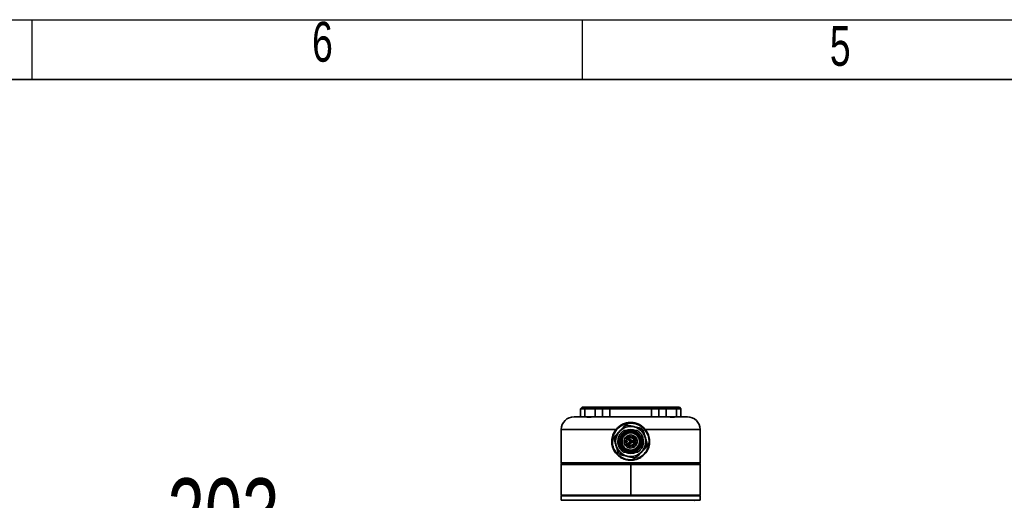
# Model space of a CAD drawing. Header units: millimetres. Extents: x 0 to 297, y 0 to 209.
# Tile 31 of 35: x 89 to 151, y 179 to 209. Entities that reach past the tile are written whole.
import ezdxf

# ---------------------------------------------------------------- set-up
doc = ezdxf.new("R2010")
doc.units = ezdxf.units.MM
doc.layers.add('图层0', color=7, linetype='Continuous')
doc.layers.add('细实线', color=7, linetype='Continuous')
doc.layers.add('粗实线', color=7, linetype='Continuous', lineweight=50)
doc.styles.add('SLDTEXTSTYLE2', font='TXT', dxfattribs={"width": 0.7})
doc.dimstyles.new('SLDDIMSTYLE0', dxfattribs={"dimtxt": 4.5, "dimasz": 3, "dimexe": 0, "dimexo": 0.0625, "dimgap": 1.125, "dimtad": 2, "dimlfac": 10, "dimrnd": 1e-09, "dimzin": 12, "dimdsep": 46, "dimtxsty": 'SLDTEXTSTYLE2', "dimsah": 1, "dimcen": 0.09, "dimadec": 0, "dimazin": 3, "dimtfac": 1, "dimtofl": 0, "dimtmove": 0, "dimatfit": 3, "dimfxl": 0, "dimfrac": 2, "dimtolj": 1, "dimtzin": 12, "dimarcsym": 0})

# ---------------------------------------------------------------- blocks, each defined once
blk = doc.blocks.new('_D')
at = {"layer": '图层0'}
for p, q in [((68.457, 169.65), (68.457, 175.187)), ((88.73, 169.436), (88.73, 175.187)), ((88.73, 174.187), (68.457, 174.187)), ((88.73, 174.187), (106.597, 174.187))]:
    blk.add_line(p, q, dxfattribs=at)
for points in [[(68.457, 174.187), (71.457, 173.737), (71.457, 174.637)], [(88.73, 174.187), (85.73, 174.637), (85.73, 173.737)]]:
    blk.add_solid(points, dxfattribs=at)
at = {"layer": '图层0', "insert": (98.741, 179.987), "char_height": 4.5, "attachment_point": 1, "style": 'SLDTEXTSTYLE2'}
blk.add_mtext('203', dxfattribs=at)

msp = doc.modelspace()

# ---------------------------------------------------------------- linework, layer by layer
at = {"color": 7, "linetype": 'Continuous', "lineweight": 35}
for p, q in [((124.724057, 184.449859), (124.624057, 184.349859)), ((124.624057, 184.349859), (124.624057, 183.849859)), ((124.903972, 184.349859), (124.624057, 184.349859)), ((124.724057, 184.449859), (124.995086, 184.449859)), ((124.903972, 184.349859), (124.995086, 184.449859)), ((124.903972, 183.849859), (124.903972, 184.349859)), ((125.558072, 184.349859), (124.903972, 184.349859)), ((124.995086, 184.449859), (125.567423, 184.449859)), ((125.567423, 184.449859), (125.558072, 184.349859)), ((126.009124, 184.349859), (125.558072, 184.349859)), ((125.567423, 184.449859), (126.108686, 184.449859)), ((126.108686, 184.449859), (126.009124, 184.349859)), ((126.475938, 184.349859), (126.009124, 184.349859)), ((126.108686, 184.449859), (126.517148, 184.449859)), ((126.517148, 184.449859), (126.475938, 184.349859)), ((129.072176, 184.349859), (126.475938, 184.349859)), ((126.475938, 184.349859), (126.475938, 183.849859)), ((126.517148, 184.449859), (129.030966, 184.449859)), ((129.072176, 184.349859), (129.030966, 184.449859)), ((129.030966, 184.449859), (129.439428, 184.449859)), ((129.072176, 183.849859), (129.072176, 184.349859)), ((129.53899, 184.349859), (129.072176, 184.349859)), ((129.439428, 184.449859), (129.53899, 184.349859)), ((129.439428, 184.449859), (129.980691, 184.449859)), ((129.990042, 184.349859), (129.53899, 184.349859)), ((129.980691, 184.449859), (129.990042, 184.349859)), ((129.980691, 184.449859), (130.553028, 184.449859)), ((130.644142, 184.349859), (129.990042, 184.349859)), ((130.553028, 184.449859), (130.644142, 184.349859)), ((130.553028, 184.449859), (130.824057, 184.449859)), ((130.644142, 184.349859), (130.644142, 183.849859)), ((130.924057, 184.349859), (130.644142, 184.349859)), ((130.924057, 184.349859), (130.824057, 184.449859)), ((130.924057, 183.849859), (130.924057, 184.349859)), ((124.224057, 183.849859), (124.98543, 183.849859)), ((124.98543, 183.849859), (125.422402, 183.849859)), ((125.577228, 183.849859), (129.970886, 183.849859)), ((130.125712, 183.849859), (130.562684, 183.849859)), ((130.562684, 183.849859), (131.324057, 183.849859)), ((123.424057, 183.049859), (123.424057, 180.959859)), ((126.856742, 183.049859), (126.886229, 183.030791)), ((127.245938, 182.720234), (127.249723, 182.723881)), ((127.254256, 182.726387), (127.249723, 182.723881)), ((127.261586, 182.707779), (127.249723, 182.723881)), ((127.252244, 182.728037), (127.29676, 182.777156)), ((127.300943, 182.744778), (127.254256, 182.726387)), ((127.261586, 182.707779), (127.308273, 182.726169)), ((127.29676, 182.777156), (127.345879, 182.821672)), ((127.308273, 182.726169), (127.300943, 182.744777)), ((127.347529, 182.81966), (127.329139, 182.772973)), ((127.329139, 182.772973), (127.347747, 182.765643)), ((127.370976, 182.70294), (127.339186, 182.73473)), ((127.347529, 182.81966), (127.350035, 182.824193)), ((127.347748, 182.765643), (127.366138, 182.81233)), ((127.353682, 182.827978), (127.350035, 182.824193)), ((127.350035, 182.824193), (127.366138, 182.81233)), ((127.552699, 182.820963), (127.370976, 182.70294)), ((127.506267, 182.774531), (127.388684, 182.685232)), ((127.530031, 182.798295), (127.506267, 182.774531)), ((127.608222, 182.876486), (127.552699, 182.820963)), ((127.94019, 182.979859), (127.607925, 182.979859)), ((128.123487, 182.731369), (128.151649, 182.766147)), ((128.661885, 183.030791), (128.691372, 183.049859)), ((132.124057, 180.959859), (132.124057, 183.049859)), ((126.643299, 182.479747), (126.612478, 182.481001)), ((126.636228, 182.493766), (126.669261, 182.494725)), ((126.636279, 182.493776), (126.668985, 182.494725)), ((126.664592, 182.026383), (126.641161, 182.024612)), ((127.0459, 182.328016), (126.979647, 182.394269)), ((127.197154, 182.253287), (127.177701, 182.233833)), ((127.492889, 182.516583), (127.498409, 182.522863)), ((127.673096, 182.441083), (127.686557, 182.451413)), ((128.083032, 182.125049), (128.072421, 182.111095)), ((128.119057, 182.369859), (128.180574, 182.369859)), ((128.180574, 182.229859), (128.119057, 182.229859)), ((128.15943, 181.914486), (128.248729, 182.032069)), ((128.179818, 182.369859), (128.179818, 182.229859)), ((128.248729, 182.032069), (128.347928, 182.131268)), ((128.280628, 182.514886), (128.275732, 182.512808)), ((128.32636, 182.534298), (128.280628, 182.514886)), ((128.350684, 182.134024), (128.347928, 182.131268)), ((127.540819, 181.639859), (127.632547, 181.639859)), ((127.708031, 181.703503), (127.756174, 181.751646)), ((127.708031, 181.703503), (127.714577, 181.710049)), ((127.747856, 181.888192), (127.926188, 181.916437)), ((127.756174, 181.751646), (127.759579, 181.755051)), ((127.932748, 181.986705), (127.912053, 181.972779)), ((127.915567, 181.639859), (128.007295, 181.639859)), ((128.038807, 181.651857), (128.104043, 181.689549)), ((128.119194, 181.809063), (128.198321, 181.875595)), ((128.208928, 181.864988), (128.198321, 181.875595)), ((127.774057, 180.959859), (123.424057, 180.959859)), ((123.444057, 180.949859), (123.424057, 180.929859)), ((123.424057, 180.929859), (132.124057, 180.929859)), ((123.424057, 180.869859), (123.424057, 180.929859)), ((132.124057, 180.869859), (123.424057, 180.869859)), ((123.424057, 180.849859), (123.424057, 178.929859)), ((123.424057, 180.849859), (127.774057, 180.849859)), ((123.444057, 180.949859), (132.104057, 180.949859)), ((123.694057, 180.849859), (123.694057, 180.869859)), ((132.124057, 180.959859), (127.774057, 180.959859)), ((127.774057, 178.929859), (127.774057, 180.849859)), ((127.774057, 180.849859), (132.124057, 180.849859)), ((131.854057, 180.849859), (131.854057, 180.869859)), ((132.104057, 180.949859), (132.124057, 180.929859)), ((132.124057, 180.869859), (132.124057, 180.929859)), ((132.124057, 178.929859), (132.124057, 180.849859)), ((123.424057, 178.929859), (123.444057, 178.909859)), ((127.774057, 178.929859), (123.424057, 178.929859)), ((123.444057, 178.909859), (123.424057, 178.889859)), ((123.424057, 178.889859), (123.424057, 178.629859)), ((127.822908, 178.889859), (123.424057, 178.889859)), ((123.424057, 178.629859), (123.444057, 178.609859)), ((123.424057, 178.629859), (132.124057, 178.629859)), ((127.774057, 178.909859), (123.444057, 178.909859)), ((123.444057, 178.909859), (127.822683, 178.909859)), ((132.104057, 178.609859), (123.444057, 178.609859)), ((127.774057, 178.909859), (127.774057, 178.929859)), ((132.124057, 178.929859), (127.774057, 178.929859)), ((132.104057, 178.909859), (127.774057, 178.909859)), ((127.822683, 178.909859), (132.104057, 178.909859)), ((132.124057, 178.889859), (127.822908, 178.889859)), ((132.104057, 178.909859), (132.124057, 178.929859)), ((132.124057, 178.889859), (132.104057, 178.909859)), ((132.104057, 178.609859), (132.124057, 178.629859)), ((132.124057, 178.629859), (132.124057, 178.889859))]:
    msp.add_line(p, q, dxfattribs=at)
at = {"color": 8, "linetype": 'Continuous', "lineweight": 35}
for p, q in [((125.558072, 184.349859), (125.558072, 183.849236)), ((126.009124, 183.849859), (126.009124, 184.349859)), ((129.53899, 184.349859), (129.53899, 183.849859)), ((129.990042, 183.849233), (129.990042, 184.349859)), ((126.856742, 183.049859), (123.424057, 183.049859)), ((132.124057, 183.049859), (128.691372, 183.049859)), ((128.893273, 181.967052), (128.857111, 181.962036))]:
    msp.add_line(p, q, dxfattribs=at)
at = {"color": 7, "linetype": 'Continuous', "lineweight": 35}
for centre, radius in [((127.774057, 182.299859), 0.945), ((127.484057, 182.299859), 0.05), ((127.54437, 182.476901), 0.05), ((127.54437, 182.122817), 0.05), ((127.700222, 182.580302), 0.05), ((127.700222, 182.019416), 0.05), ((127.719057, 182.395122), 0.05), ((127.719057, 182.204596), 0.05), ((127.884057, 182.299859), 0.05), ((127.886786, 182.567052), 0.05), ((127.886786, 182.032666), 0.05), ((128.02646, 182.442662), 0.05), ((128.02646, 182.157056), 0.05)]:
    msp.add_circle(centre, radius, dxfattribs=at)
for centre, radius, start, end in [((124.224057, 183.049859), 0.8, 90, 180), ((127.774057, 182.299859), 1.045, 101.04881865, 111.80886399), ((131.324057, 183.049859), 0.8, 0, 90), ((127.774057, 182.299859), 1.045, 161.04881865, 171.80886399), ((127.774057, 182.299859), 0.675, 141.48073037, 257.89850797), ((127.774057, 182.299859), 0.675, 102.10149203, 128.51926963), ((127.774057, 182.299859), 0.75, 66.57025643, 113.69415138), ((127.774057, 182.299859), 0.7, 76.27086732, 103.8034997), ((127.774057, 182.299859), 0.6, 51, 106.04497563), ((127.774057, 182.299859), 0.675, 282.10149203, 77.89850797), ((127.774057, 182.299859), 1.045, 41.04881865, 51.80886399), ((127.774057, 182.299859), 0.6, 186.31781255, 263.68218745), ((127.774057, 182.299859), 0.545, 268.47779418, 330.57010429), ((127.774057, 182.299859), 0.6, 346.48440787, 23), ((127.774057, 182.299859), 1.045, 341.04881865, 351.80886399), ((127.774057, 182.299859), 1.045, 221.04881865, 231.80886399), ((127.774057, 182.299859), 0.75, 243.87077686, 297.24258422), ((127.774057, 182.299859), 0.7, 250.31655955, 289.62839066), ((123.724057, 180.969859), 0.02, 270, 330), ((127.774057, 182.299859), 1.045, 281.04881865, 291.80886399), ((131.824057, 180.969859), 0.02, 210, 270), ((123.754057, 178.589859), 0.02, 30, 90), ((131.794057, 178.589859), 0.02, 90, 150)]:
    msp.add_arc(centre, radius, start, end, dxfattribs=at)
at = {"color": 8, "linetype": 'Continuous', "lineweight": 35}
msp.add_arc((124.219263, 180.967299), 0.01745, 271.91868579, 334.76223144, dxfattribs=at)
at = {"color": 7, "linetype": 'Continuous', "lineweight": 35}
for points, knots in [([(125.577228, 183.849859), (125.536443, 183.84891), (125.455002, 183.847015), (125.33483, 183.83748), (125.224177, 183.829793), (125.128587, 183.826636), (125.052417, 183.82983), (125.003512, 183.837152), (124.980419, 183.844707), (124.982059, 183.846076), (124.982192, 183.846187)], [0, 0, 0, 0, 0.142203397, 0.283958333, 0.424707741, 0.564810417, 0.705482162, 0.846314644, 0.987498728, 1, 1, 1, 1]), ([(127.385828, 183.270067), (127.341715, 183.223698), (127.25215, 183.12955), (127.112493, 182.982748), (126.973487, 182.83663), (126.866079, 182.723726), (126.804566, 182.659067), (126.785701, 182.639236)], [0, 0, 0, 0, 0.228367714, 0.463680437, 0.678494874, 0.901395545, 1, 1, 1, 1]), ([(126.856742, 183.049859), (126.916243, 183.115465), (127.035224, 183.246652), (127.262623, 183.38744), (127.510408, 183.476337), (127.773251, 183.506607), (128.036089, 183.476764), (128.283925, 183.388131), (128.511837, 183.247577), (128.631219, 183.116104), (128.691372, 183.049859)], [0, 0, 0, 0, 0.12553062, 0.251016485, 0.375862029, 0.499390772, 0.623639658, 0.748340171, 0.873198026, 1, 1, 1, 1]), ([(128.661885, 183.030791), (128.603604, 183.09299), (128.487588, 183.216806), (128.267132, 183.348399), (128.027413, 183.43134), (127.773283, 183.459203), (127.519141, 183.430941), (127.279478, 183.347757), (127.059506, 183.215938), (126.943878, 183.09239), (126.886229, 183.030791)], [0, 0, 0, 0, 0.125733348, 0.250290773, 0.375429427, 0.500614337, 0.625065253, 0.750349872, 0.875530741, 1, 1, 1, 1]), ([(128.420167, 183.121179), (128.395054, 183.127242), (128.309481, 183.147898), (128.156736, 183.18477), (127.960806, 183.232066), (127.766458, 183.27898), (127.639526, 183.30962), (127.576537, 183.324826), (127.573788, 183.325489)], [0, 0, 0, 0, 0.093123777, 0.317319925, 0.541027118, 0.765100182, 0.989748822, 1, 1, 1, 1]), ([(130.566009, 183.846219), (130.566136, 183.846114), (130.567792, 183.844751), (130.544809, 183.837194), (130.496009, 183.829864), (130.420002, 183.826636), (130.324493, 183.829759), (130.213861, 183.837436), (130.09357, 183.846986), (130.01198, 183.848897), (129.970886, 183.849859)], [0, 0, 0, 0, 0.011825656, 0.153525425, 0.294220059, 0.434268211, 0.574885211, 0.715662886, 0.856792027, 1, 1, 1, 1]), ([(128.691372, 183.049859), (128.755094, 182.95887), (128.882479, 182.776976), (128.968102, 182.44804), (128.963287, 182.110167), (128.862007, 181.787583), (128.675954, 181.507864), (128.419733, 181.290721), (128.111783, 181.152054), (127.775218, 181.103907), (127.438188, 181.151438), (127.129439, 181.289975), (126.872749, 181.507193), (126.686633, 181.786596), (126.585172, 182.108499), (126.579768, 182.445919), (126.66489, 182.775623), (126.79265, 182.958245), (126.856742, 183.049859)], [0, 0, 0, 0, 0.062380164, 0.124702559, 0.187042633, 0.24945174, 0.31196539, 0.374541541, 0.437087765, 0.49975808, 0.562521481, 0.625262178, 0.687903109, 0.750379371, 0.812638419, 0.87485431, 0.937219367, 1, 1, 1, 1]), ([(126.886229, 183.030791), (126.824189, 182.941475), (126.700447, 182.763328), (126.618168, 182.442145), (126.623383, 182.113445), (126.721504, 181.799839), (126.901523, 181.527575), (127.14989, 181.315819), (127.448776, 181.180685), (127.775182, 181.134298), (128.101134, 181.181285), (128.399248, 181.316545), (128.647161, 181.528229), (128.827119, 181.800802), (128.925065, 182.11507), (128.929711, 182.444211), (128.846947, 182.764648), (128.723567, 182.942085), (128.661885, 183.030791)], [0, 0, 0, 0, 0.0628399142, 0.1253379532, 0.1877098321, 0.2500945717, 0.3126171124, 0.3751897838, 0.4377431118, 0.5002408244, 0.5626461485, 0.6250060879, 0.6875143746, 0.7500745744, 0.8126098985, 0.8751062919, 0.9375612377, 1, 1, 1, 1]), ([(127.352631, 182.979858), (127.303782, 182.94502), (127.206083, 182.875343), (127.094344, 182.732793), (127.012355, 182.571278), (126.990555, 182.45327), (126.979655, 182.394268)], [0, 0, 0, 0, 0.249996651, 0.499992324, 0.750005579, 1, 1, 1, 1]), ([(127.183263, 181.92441), (127.146529, 181.997735), (127.07052, 182.149456), (127.068052, 182.411679), (127.151431, 182.660305), (127.270603, 182.781113), (127.328199, 182.839498)], [0, 0, 0, 0, 0.241646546, 0.5, 0.758353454, 1, 1, 1, 1]), ([(127.370976, 182.70294), (127.343093, 182.672446), (127.287218, 182.611342), (127.231235, 182.499399), (127.197025, 182.378514), (127.197111, 182.295082), (127.197154, 182.253287)], [0, 0, 0, 0, 0.24857483, 0.498099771, 0.748574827, 1, 1, 1, 1]), ([(127.317973, 182.755943), (127.315422, 182.753643), (127.310321, 182.749044), (127.30407, 182.746197), (127.300945, 182.744773)], [0, 0, 0, 0, 0.499988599, 1, 1, 1, 1]), ([(127.308276, 182.726161), (127.312653, 182.728152), (127.321407, 182.732135), (127.328553, 182.738572), (127.332126, 182.74179)], [0, 0, 0, 0, 0.499989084, 1, 1, 1, 1]), ([(127.329143, 182.772972), (127.327719, 182.769846), (127.324872, 182.763595), (127.320273, 182.758494), (127.317973, 182.755943)], [0, 0, 0, 0, 0.500011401, 1, 1, 1, 1]), ([(127.332126, 182.74179), (127.335344, 182.745363), (127.341781, 182.752509), (127.345764, 182.761263), (127.347755, 182.76564)], [0, 0, 0, 0, 0.500010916, 1, 1, 1, 1]), ([(127.607925, 182.979859), (127.565039, 182.979859), (127.500557, 182.979859), (127.415787, 182.979859), (127.373694, 182.979859), (127.352632, 182.979859)], [0, 0, 0, 0, 0.49804717, 0.748841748, 1, 1, 1, 1]), ([(128.132503, 182.703224), (128.084612, 182.740774), (127.980227, 182.822619), (127.773869, 182.857236), (127.557604, 182.819443), (127.44499, 182.729969), (127.388684, 182.685232)], [0, 0, 0, 0, 0.220315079, 0.480210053, 0.740105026, 1, 1, 1, 1]), ([(127.530031, 182.798295), (127.578811, 182.820178), (127.676885, 182.864173), (127.840363, 182.873551), (128.002693, 182.842024), (128.096083, 182.784429), (128.143015, 182.755485)], [0, 0, 0, 0, 0.246128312, 0.4948469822, 0.7461408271, 1, 1, 1, 1]), ([(127.915567, 182.959859), (127.868397, 182.959859), (127.774057, 182.959859), (127.679717, 182.959859), (127.632547, 182.959859)], [0, 0, 0, 0, 0.4999999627, 1, 1, 1, 1]), ([(127.94019, 182.979859), (128.009295, 182.956157), (128.151208, 182.907483), (128.323259, 182.753011), (128.438685, 182.555787), (128.484563, 182.33544), (128.460929, 182.111612), (128.365784, 181.903843), (128.210027, 181.732955), (128.073687, 181.670347), (128.007295, 181.639859)], [0, 0, 0, 0, 0.121738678, 0.25, 0.378261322, 0.5, 0.621738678, 0.75, 0.878261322, 1, 1, 1, 1]), ([(128.195483, 182.979859), (128.176732, 182.979859), (128.125561, 182.979859), (128.04075, 182.979859), (127.973749, 182.979859), (127.94019, 182.979859)], [0, 0, 0, 0, 0.224004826, 0.611319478, 1, 1, 1, 1]), ([(128.280628, 182.514886), (128.261135, 182.555702), (128.222062, 182.637517), (128.156394, 182.700038), (128.123487, 182.731369)], [0, 0, 0, 0, 0.498885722, 1, 1, 1, 1]), ([(128.15943, 181.914486), (128.204157, 181.970787), (128.29361, 182.08339), (128.331558, 182.299733), (128.295799, 182.509223), (128.211612, 182.616144), (128.171854, 182.666638)], [0, 0, 0, 0, 0.256750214, 0.513500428, 0.770250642, 1, 1, 1, 1]), ([(128.195483, 182.979858), (128.249241, 182.940925), (128.356759, 182.863061), (128.475378, 182.700565), (128.552867, 182.51648), (128.582068, 182.318359), (128.561976, 182.119106), (128.492988, 181.931665), (128.381923, 181.763915), (128.278082, 181.681213), (128.226161, 181.639861)], [0, 0, 0, 0, 0.124999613, 0.249997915, 0.374996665, 0.499998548, 0.625001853, 0.750002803, 0.875001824, 1, 1, 1, 1]), ([(128.808396, 182.150972), (128.790296, 182.212359), (128.753544, 182.336999), (128.696238, 182.531346), (128.639199, 182.724787), (128.595126, 182.874258), (128.569885, 182.959859), (128.562144, 182.986112)], [0, 0, 0, 0, 0.228367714, 0.463680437, 0.678494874, 0.901395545, 1, 1, 1, 1]), ([(126.618785, 182.015356), (126.628004, 182.020189), (126.64507, 182.029138), (126.66418, 182.02844), (126.672968, 182.028119)], [0, 0, 0, 0, 0.540123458, 1, 1, 1, 1]), ([(126.739718, 182.448746), (126.757818, 182.38736), (126.79457, 182.262719), (126.851876, 182.068372), (126.908915, 181.874931), (126.952988, 181.72546), (126.978229, 181.639859), (126.98597, 181.613606)], [0, 0, 0, 0, 0.228367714, 0.463680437, 0.678494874, 0.901395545, 1, 1, 1, 1]), ([(126.984776, 182.38914), (126.980582, 182.365538), (126.964808, 182.276761), (126.988158, 182.118824), (127.054587, 181.93174), (127.166326, 181.763897), (127.270077, 181.681206), (127.321953, 181.639861)], [0, 0, 0, 0, 0.083019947, 0.312270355, 0.541516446, 0.770758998, 1, 1, 1, 1]), ([(127.075048, 182.262624), (127.074418, 182.268496), (127.073136, 182.280459), (127.065208, 182.3043), (127.053737, 182.31839), (127.0459, 182.328016)], [0, 0, 0, 0, 0.233966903, 0.476656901, 1, 1, 1, 1]), ([(127.753547, 181.749019), (127.686347, 181.755312), (127.551042, 181.767984), (127.373404, 181.877404), (127.237349, 182.038908), (127.203238, 182.174153), (127.186074, 182.242206)], [0, 0, 0, 0, 0.245080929, 0.493468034, 0.745120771, 1, 1, 1, 1]), ([(127.229986, 182.29519), (127.238052, 182.225393), (127.254371, 182.084201), (127.379719, 181.905485), (127.559798, 181.779431), (127.702637, 181.76305), (127.774057, 181.754859)], [0, 0, 0, 0, 0.245779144, 0.497186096, 0.748593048, 1, 1, 1, 1]), ([(128.183691, 181.890225), (128.218398, 181.924922), (128.288366, 181.994869), (128.32797, 182.085562), (128.347928, 182.131268)], [0, 0, 0, 0, 0.496037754, 1, 1, 1, 1]), ([(128.294244, 182.520665), (128.318668, 182.454498), (128.367843, 182.321276), (128.341414, 182.181703), (128.328112, 182.111452)], [0, 0, 0, 0, 0.496669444, 1, 1, 1, 1]), ([(127.127947, 181.478539), (127.15306, 181.472477), (127.238633, 181.45182), (127.391378, 181.414948), (127.587308, 181.367652), (127.781656, 181.320738), (127.908588, 181.290098), (127.971577, 181.274892), (127.974326, 181.274229)], [0, 0, 0, 0, 0.093123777, 0.317319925, 0.541027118, 0.765100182, 0.989748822, 1, 1, 1, 1]), ([(127.256739, 181.885971), (127.258977, 181.867408), (127.261401, 181.847306), (127.256492, 181.828086), (127.256116, 181.826615)], [0, 0, 0, 0, 0.923455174, 1, 1, 1, 1]), ([(127.321954, 181.639859), (127.338698, 181.639859), (127.372186, 181.639859), (127.435425, 181.639859), (127.482439, 181.639859), (127.51232, 181.639859)], [0, 0, 0, 0, 0.267089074, 0.534182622, 1, 1, 1, 1]), ([(127.54082, 181.639859), (127.5407, 181.639859), (127.540449, 181.639859), (127.53793, 181.639859), (127.529021, 181.639859), (127.519397, 181.639859), (127.51232, 181.639859)], [0, 0, 0, 0, 0.077327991, 0.162930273, 0.384476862, 1, 1, 1, 1]), ([(127.632547, 181.639859), (127.69922, 181.639859), (127.794112, 181.639859), (127.887727, 181.639859), (127.915567, 181.639859)], [0, 0, 0, 0, 0.7026147, 1, 1, 1, 1]), ([(127.714577, 181.710049), (127.786254, 181.708296), (127.930042, 181.70478), (128.056017, 181.774232), (128.119194, 181.809063)], [0, 0, 0, 0, 0.4984922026, 1, 1, 1, 1]), ([(127.756174, 181.751645), (127.793962, 181.75007), (127.87006, 181.746898), (127.982887, 181.772302), (128.090872, 181.817895), (128.152614, 181.866008), (128.183691, 181.890225)], [0, 0, 0, 0, 0.244924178, 0.493231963, 0.74492377, 1, 1, 1, 1]), ([(128.007295, 181.639859), (128.044096, 181.639859), (128.099381, 181.639859), (128.172037, 181.639859), (128.208114, 181.639859), (128.22616, 181.639859)], [0, 0, 0, 0, 0.49876379, 0.749267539, 1, 1, 1, 1]), ([(128.162287, 181.329651), (128.206399, 181.37602), (128.295964, 181.470169), (128.435621, 181.61697), (128.574627, 181.763088), (128.682035, 181.875992), (128.743548, 181.940652), (128.762413, 181.960482)], [0, 0, 0, 0, 0.228367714, 0.463680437, 0.678494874, 0.901395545, 1, 1, 1, 1]), ([(128.831345, 181.845083), (128.828146, 181.848594), (128.820742, 181.856723), (128.818505, 181.868053), (128.817235, 181.87449)], [0, 0, 0, 0, 0.4319356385, 1, 1, 1, 1]), ([(128.823963, 181.841651), (128.825918, 181.836893), (128.830741, 181.825153), (128.840918, 181.818503), (128.846971, 181.814549)], [0, 0, 0, 0, 0.4052237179, 1, 1, 1, 1])]:
    msp.add_open_spline(points, degree=3, knots=knots, dxfattribs=at)
for points in [[(128.237212, 181.836704), (128.172311, 181.784731), (128.042509, 181.680784), (127.792225, 181.630095), (127.54405, 181.669561), (127.327284, 181.799462), (127.173747, 182.000181), (127.106522, 182.242315), (127.128638, 182.496721), (127.21727, 182.637426), (127.261586, 182.707779)], [(127.339186, 182.73473), (127.288806, 182.671276), (127.188046, 182.544369), (127.143855, 182.29905), (127.190877, 182.058584), (127.327865, 181.853667), (127.532782, 181.716679), (127.773248, 181.669657), (128.018567, 181.713848), (128.145474, 181.814608), (128.208928, 181.864988)], [(127.388684, 182.685232), (127.364119, 182.657623), (127.31499, 182.602404), (127.264786, 182.502923), (127.232766, 182.396192), (127.230422, 182.322318), (127.229249, 182.285381)], [(127.328199, 182.839498), (127.370847, 182.870808), (127.456144, 182.933429), (127.557331, 182.964382), (127.607925, 182.979859)], [(128.208928, 181.864988), (128.259308, 181.928442), (128.360068, 182.055349), (128.404259, 182.300668), (128.357237, 182.541134), (128.220249, 182.746051), (128.015332, 182.883039), (127.774866, 182.930061), (127.529547, 182.88587), (127.40264, 182.78511), (127.339186, 182.73473)], [(127.482375, 182.008178), (127.448584, 182.050738), (127.381001, 182.135858), (127.35136, 182.300401), (127.3829, 182.46169), (127.474782, 182.599134), (127.612226, 182.691017), (127.773515, 182.722556), (127.938058, 182.692915), (128.023178, 182.625332), (128.065739, 182.591541)], [(127.366138, 182.81233), (127.43649, 182.856646), (127.577195, 182.945278), (127.831601, 182.967394), (128.073735, 182.900169), (128.274454, 182.746632), (128.404355, 182.529866), (128.443821, 182.281691), (128.393132, 182.031407), (128.289185, 181.901605), (128.237212, 181.836704)], [(127.654261, 182.626264), (127.660968, 182.631588), (127.67438, 182.642238), (127.700308, 182.646908), (127.725723, 182.641938), (127.74738, 182.62746), (127.761859, 182.605803), (127.766828, 182.580388), (127.762158, 182.55446), (127.751508, 182.541047), (127.746184, 182.534341)], [(128.275732, 182.512808), (128.255747, 182.552778), (128.215778, 182.63272), (128.14995, 182.693176), (128.117037, 182.723404)], [(127.530018, 182.253898), (127.523312, 182.248573), (127.509899, 182.237924), (127.483972, 182.233253), (127.458557, 182.238223), (127.436899, 182.252701), (127.422421, 182.274359), (127.417451, 182.299774), (127.422122, 182.325701), (127.432771, 182.339114), (127.438096, 182.34582)], [(127.438096, 182.34582), (127.442994, 182.349946), (127.452791, 182.358197), (127.471239, 182.364489), (127.490509, 182.3655), (127.509292, 182.360781), (127.52591, 182.350837), (127.538821, 182.336496), (127.547417, 182.319002), (127.54851, 182.30624), (127.549056, 182.299859)], [(127.590332, 182.43094), (127.583928, 182.425806), (127.57112, 182.415537), (127.546433, 182.410461), (127.521917, 182.414237), (127.500434, 182.426912), (127.485106, 182.44659), (127.478214, 182.470419), (127.48008, 182.495553), (127.48862, 182.509573), (127.492889, 182.516583)], [(127.492889, 182.083135), (127.488766, 182.089829), (127.480519, 182.103216), (127.478237, 182.127079), (127.483564, 182.150451), (127.49346, 182.162669), (127.498409, 182.168778)], [(127.590332, 182.076855), (127.586877, 182.073801), (127.579967, 182.067692), (127.567448, 182.061562), (127.554039, 182.058036), (127.540158, 182.057466), (127.526466, 182.059813), (127.513621, 182.065031), (127.501992, 182.072718), (127.495924, 182.079663), (127.492889, 182.083135)], [(127.498409, 182.522863), (127.505115, 182.528187), (127.518528, 182.538837), (127.544456, 182.543507), (127.569871, 182.538537), (127.591528, 182.524059), (127.606006, 182.502402), (127.610976, 182.476987), (127.606305, 182.451059), (127.595656, 182.437646), (127.590332, 182.43094)], [(127.498409, 182.168778), (127.505115, 182.174103), (127.518528, 182.184752), (127.544456, 182.189423), (127.569871, 182.184453), (127.591528, 182.169975), (127.606007, 182.148317), (127.610976, 182.122902), (127.606306, 182.096974), (127.595656, 182.083562), (127.590332, 182.076855)], [(127.549056, 182.299859), (127.548816, 182.295603), (127.548336, 182.287091), (127.544444, 182.274846), (127.538537, 182.263435), (127.532858, 182.257077), (127.530018, 182.253898)], [(127.716771, 182.517445), (127.709755, 182.516295), (127.695722, 182.513993), (127.674681, 182.519337), (127.656465, 182.530655), (127.642852, 182.547346), (127.635292, 182.567515), (127.634691, 182.588951), (127.640675, 182.60982), (127.649733, 182.620782), (127.654261, 182.626264)], [(127.683674, 181.956559), (127.678287, 181.958424), (127.667514, 181.962156), (127.653897, 181.972824), (127.643368, 181.986373), (127.636755, 182.002261), (127.634463, 182.019317), (127.636733, 182.036326), (127.643122, 182.052401), (127.650548, 182.061052), (127.654261, 182.065377)], [(127.765018, 182.349161), (127.758312, 182.343836), (127.744899, 182.333187), (127.718972, 182.328516), (127.693557, 182.333486), (127.671899, 182.347964), (127.657421, 182.369622), (127.652451, 182.395036), (127.657122, 182.420964), (127.667771, 182.434377), (127.673096, 182.441083)], [(127.765018, 182.158635), (127.758312, 182.15331), (127.744899, 182.142661), (127.718972, 182.13799), (127.693557, 182.14296), (127.671899, 182.157438), (127.657421, 182.179096), (127.652451, 182.204511), (127.657122, 182.230438), (127.667771, 182.243851), (127.673096, 182.250558)], [(127.654261, 182.065377), (127.660968, 182.070702), (127.67438, 182.081351), (127.700308, 182.086022), (127.725723, 182.081052), (127.74738, 182.066574), (127.761859, 182.044916), (127.766828, 182.019501), (127.762158, 181.993574), (127.751508, 181.980161), (127.746184, 181.973454)], [(127.673096, 182.250558), (127.67859, 182.255099), (127.68958, 182.264182), (127.710437, 182.270068), (127.732108, 182.269781), (127.745074, 182.263852), (127.751557, 182.260887)], [(127.686557, 182.451413), (127.693721, 182.454602), (127.708048, 182.460982), (127.732065, 182.460176), (127.754118, 182.451546), (127.771749, 182.435553), (127.782633, 182.414384), (127.785261, 182.390849), (127.779824, 182.367442), (127.769953, 182.355254), (127.765018, 182.349161)], [(127.746184, 182.534341), (127.741842, 182.530549), (127.73316, 182.522965), (127.722234, 182.519285), (127.716771, 182.517445)], [(127.751557, 182.260887), (127.75569, 182.25812), (127.763957, 182.252586), (127.773556, 182.24099), (127.78043, 182.227702), (127.784063, 182.213154), (127.784319, 182.198162), (127.781118, 182.183548), (127.774847, 182.169863), (127.768295, 182.162378), (127.765018, 182.158635)], [(127.930018, 182.253898), (127.923312, 182.248573), (127.909899, 182.237924), (127.883972, 182.233253), (127.858557, 182.238223), (127.836899, 182.252701), (127.822421, 182.274359), (127.817451, 182.299774), (127.822122, 182.325701), (127.832771, 182.339114), (127.838096, 182.34582)], [(127.912053, 181.972779), (127.904887, 181.970569), (127.890554, 181.966148), (127.867817, 181.969216), (127.84752, 181.979233), (127.831785, 181.995655), (127.822499, 182.016415), (127.820864, 182.038991), (127.826586, 182.061208), (127.836079, 182.072821), (127.840825, 182.078627)], [(127.86152, 182.507165), (127.856783, 182.509572), (127.847309, 182.514385), (127.835852, 182.525696), (127.827319, 182.539215), (127.822359, 182.554456), (127.821214, 182.570442), (127.824027, 182.586179), (127.83038, 182.600973), (127.837343, 182.609), (127.840825, 182.613013)], [(127.838096, 182.34582), (127.842994, 182.349946), (127.852791, 182.358197), (127.871239, 182.364489), (127.890509, 182.3655), (127.909292, 182.360781), (127.92591, 182.350837), (127.938821, 182.336496), (127.947417, 182.319002), (127.94851, 182.30624), (127.949056, 182.299859)], [(127.840825, 182.613013), (127.847531, 182.618338), (127.860944, 182.628987), (127.886872, 182.633658), (127.912287, 182.628688), (127.933944, 182.61421), (127.948422, 182.592552), (127.953392, 182.567138), (127.948722, 182.54121), (127.938072, 182.527797), (127.932748, 182.521091)], [(127.840825, 182.078627), (127.847531, 182.083952), (127.860944, 182.094601), (127.886872, 182.099272), (127.912287, 182.094302), (127.933944, 182.079824), (127.948422, 182.058166), (127.953392, 182.032752), (127.948722, 182.006824), (127.938072, 181.993411), (127.932748, 181.986705)], [(127.932748, 182.521091), (127.927818, 182.516939), (127.917957, 182.508636), (127.89942, 182.502433), (127.879912, 182.501198), (127.867651, 182.505176), (127.86152, 182.507165)], [(128.180574, 182.229859), (128.172049, 182.195637), (128.154998, 182.127193), (128.097409, 182.037413), (128.021397, 181.962586), (127.957924, 181.93182), (127.926188, 181.916437)], [(127.949056, 182.299859), (127.948816, 182.295603), (127.948336, 182.287091), (127.944444, 182.274846), (127.938537, 182.263435), (127.932858, 182.257077), (127.930018, 182.253898)], [(128.072421, 182.396701), (128.065715, 182.391376), (128.052302, 182.380727), (128.026375, 182.376056), (128.00096, 182.381026), (127.979302, 182.395504), (127.964824, 182.417162), (127.959854, 182.442576), (127.964525, 182.468504), (127.975174, 182.481917), (127.980499, 182.488623)], [(128.072421, 182.111095), (128.065715, 182.10577), (128.052302, 182.095121), (128.026375, 182.09045), (128.00096, 182.09542), (127.979302, 182.109898), (127.964824, 182.131556), (127.959854, 182.156971), (127.964525, 182.182898), (127.975174, 182.196311), (127.980499, 182.203018)], [(127.980499, 182.488623), (127.98426, 182.491914), (127.991783, 182.498496), (128.005546, 182.504774), (128.020239, 182.507951), (128.035303, 182.507635), (128.049903, 182.503914), (128.063212, 182.496926), (128.074797, 182.487198), (128.080287, 182.478845), (128.083032, 182.474669)], [(127.980499, 182.203018), (127.986572, 182.207939), (127.998719, 182.217783), (128.022043, 182.223242), (128.045512, 182.220687), (128.066656, 182.209917), (128.082685, 182.19242), (128.09142, 182.170488), (128.092392, 182.146553), (128.086152, 182.132217), (128.083032, 182.125049)], [(128.119057, 182.229859), (128.112185, 182.230448), (128.098441, 182.231625), (128.079601, 182.240882), (128.064157, 182.254786), (128.053447, 182.272683), (128.048366, 182.29291), (128.049454, 182.313663), (128.05623, 182.33353), (128.065117, 182.344081), (128.06956, 182.349357)], [(128.065739, 182.591541), (128.093465, 182.559042), (128.148917, 182.494044), (128.170022, 182.411254), (128.180574, 182.369859)], [(128.06956, 182.349357), (128.072983, 182.352415), (128.079831, 182.358531), (128.092119, 182.364892), (128.105307, 182.369083), (128.114474, 182.3696), (128.119057, 182.369859)], [(128.083032, 182.474669), (128.085925, 182.468206), (128.09171, 182.455281), (128.09188, 182.433759), (128.085965, 182.413065), (128.076936, 182.402155), (128.072421, 182.396701)], [(128.198321, 181.875595), (128.234658, 181.917435), (128.307332, 182.001116), (128.340738, 182.106794), (128.357441, 182.159633)], [(127.540819, 181.639859), (127.46929, 181.672285), (127.326231, 181.737137), (127.230919, 181.861985), (127.183263, 181.92441)], [(127.747856, 181.888192), (127.698137, 181.896081), (127.598698, 181.911858), (127.52115, 181.976071), (127.482375, 182.008178)], [(127.746184, 181.973454), (127.741886, 181.969758), (127.733291, 181.962366), (127.717352, 181.956042), (127.700396, 181.953475), (127.689248, 181.955531), (127.683674, 181.956559)]]:
    msp.add_open_spline(points, degree=3, dxfattribs=at)
at = {"color": 8, "linetype": 'Continuous', "lineweight": 35}
for points, knots in [([(127.071348, 182.271047), (127.074335, 182.217776), (127.08143, 182.091241), (127.170493, 181.908294), (127.315276, 181.739058), (127.446639, 181.672925), (127.51232, 181.639859)], [0, 0, 0, 0, 0.195093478, 0.463395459, 0.731697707, 1, 1, 1, 1]), ([(128.82146, 181.833577), (128.824606, 181.829201), (128.831215, 181.820011), (128.841555, 181.816426), (128.846971, 181.814549)], [0, 0, 0, 0, 0.476132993, 1, 1, 1, 1])]:
    msp.add_open_spline(points, degree=3, knots=knots, dxfattribs=at)
at = {"layer": '图层0'}
for p, q in [((90.24, 208.761346), (90.24, 205)), ((124.74, 208.761346), (124.74, 205))]:
    msp.add_line(p, q, dxfattribs=at)
at = {"layer": '粗实线', "lineweight": 35}
msp.add_line((25, 205), (292, 205), dxfattribs=at)
at = {"layer": '细实线'}
msp.add_line((2.753373, 208.761346), (297.246533, 208.761346), dxfattribs=at)

# ---------------------------------------------------------------- texts
at = {"layer": '图层0', "char_height": 2.5, "attachment_point": 1, "style": 'SLDTEXTSTYLE2'}
for s, insert in [('6', (107.8086, 208.626043)), ('5', (140.253968, 208.368067))]:
    msp.add_mtext(s, dxfattribs=dict(at, insert=insert))

# ---------------------------------------------------------------- dimensions: what is measured, and where the dimension line sits
at = {"layer": '图层0'}
dim = msp.add_linear_dim(base=(68.456807, 174.186598), p1=(88.729577, 168.435554), p2=(68.456807, 168.649859), dimstyle='SLDDIMSTYLE0', dxfattribs=at)
dim.commit()
dim.dimension.update_dxf_attribs({"geometry": '_D', "text_midpoint": (102.668948, 174.186598), "dimtype": 160})

doc.saveas('drawing.dxf')
